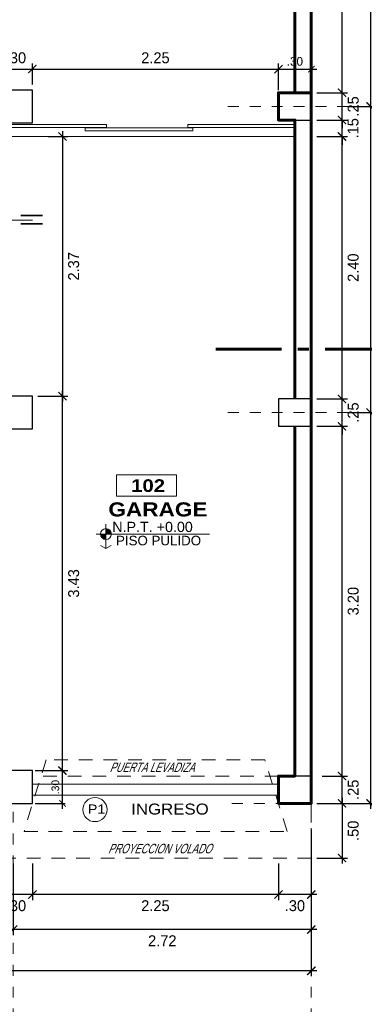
# Model space of a CAD drawing. Header units: metres. Extents: x -13 to 533, y -25 to 219.
# Tile 7 of 99: x 3.33 to 6.48, y -1.84 to 7.17. Entities that reach past the tile are written whole.
import ezdxf
from ezdxf.enums import TextEntityAlignment as Align

# ---------------------------------------------------------------- set-up
doc = ezdxf.new("R2010")
doc.units = ezdxf.units.M
for name, pattern in [('ACAD_ISO10W100', [18, 12, -3, 0, -3]), ('DASHDOT', [1, 0.5, -0.25, 0, -0.25]), ('HIDDEN', [0.375, 0.25, -0.125])]:
    doc.linetypes.add(name, pattern=pattern)
for name, color, linetype, lineweight in [('02', 7, 'Continuous', 50), ('COLUMNAS', 5, 'Continuous', 80), ('CORTES', 252, 'Continuous', 25), ('COTAS', 4, 'Continuous', 13), ('EJES', 251, 'Continuous', 20), ('NPT', 255, 'Continuous', 13), ('Pluma 0.2', 252, 'Continuous', 20), ('PLUMA 0.8', 1, 'Continuous', 60), ('TEXTO', 14, 'Continuous', 40), ('Textos', 7, 'Continuous', 0), ('VANOS', 254, 'Continuous', 20)]:
    doc.layers.add(name, color=color, linetype=linetype, lineweight=lineweight)
doc.layers.add('TEXTO 0.3', color=3, linetype='Continuous')
doc.styles.add('ARIAL BLACK', font='txt', dxfattribs={"height": 0.1})
doc.styles.add('STYLE1', font='arial.ttf', dxfattribs={"height": 0.3})
doc.styles.add('TEXTOCENT', font='GOTHIC.TTF')
doc.styles.add('TTArial', font='ARIALN.TTF')
doc.dimstyles.new('PLANTA50', dxfattribs={"dimscale": 0.5, "dimtxt": 0.2, "dimasz": 0.15, "dimexe": 0.1, "dimexo": 0.1, "dimgap": 0.1, "dimtad": 2, "dimzin": 7, "dimdsep": 46, "dimtxsty": 'TEXTOCENT', "dimblk": 'ARCHTICK', "dimcen": 0.2, "dimdle": 0.1, "dimclrd": 8, "dimclre": 8, "dimclrt": 256, "dimaunit": 1, "dimadec": 0, "dimazin": 0, "dimtfac": 1, "dimtix": 1, "dimtmove": 2, "dimatfit": 3, "dimldrblk": 'ARCHTICK', "dimfxl": 1, "dimtolj": 1, "dimtzin": 0, "dimarcsym": 0})

# ---------------------------------------------------------------- blocks, each defined once
blk = doc.blocks.new('A$C7ABB6997')
at = {"layer": 'EJES', "color": 250, "linetype": 'DASHDOT', "ltscale": 0.01}
blk.add_line((0.22, 0.6), (0.22, 2.75), dxfattribs=at)
at = {"layer": 'EJES', "color": 250, "lineweight": 40}
blk.add_circle((0.22, 2.97), 0.22, dxfattribs=at)
blk = doc.blocks.new('_ARCHTICK')
at = {"color": 0, "linetype": 'ByBlock', "const_width": 0.15}
blk.add_lwpolyline([(-0.5, -0.5), (0.5, 0.5)], dxfattribs=at)
blk = doc.blocks.new('*D94')
at = {"layer": 'COTAS', "color": 8, "lineweight": -2, "transparency": 16777216}
for p, q in [((6, -0.2376), (6, -0.8833)), ((5.7, -0.55), (5.7, -0.8833)), ((6.05, -0.8333), (5.65, -0.8333))]:
    blk.add_line(p, q, dxfattribs=at)
at = {"layer": 'Defpoints', "color": 0, "lineweight": 5, "transparency": 16777216}
for p in [(6, -0.1876), (5.7, -0.5), (5.7, -0.8333)]:
    blk.add_point(p, dxfattribs=at)
at = {"layer": 'COTAS', "color": 8, "lineweight": -2, "transparency": 16777216, "xscale": 0.075, "yscale": 0.075, "zscale": 0.075, "rotation": 180}
blk.add_blockref('_ARCHTICK', (5.7, -0.8333), dxfattribs=at)
at = {"layer": 'COTAS', "color": 8, "lineweight": -2, "transparency": 16777216, "xscale": 0.075, "yscale": 0.075, "zscale": 0.075}
blk.add_blockref('_ARCHTICK', (6, -0.8333), dxfattribs=at)
at = {"layer": 'COTAS', "transparency": 16777216, "insert": (5.85, -0.9358), "char_height": 0.1, "attachment_point": 5, "style": 'TEXTOCENT'}
blk.add_mtext('\\A1;.30', dxfattribs=at)
blk = doc.blocks.new('*D95')
at = {"layer": 'COTAS', "color": 8, "lineweight": -2, "transparency": 16777216}
for p, q in [((3.275, -0.55), (3.275, -1.2033)), ((6, -0.55), (6, -1.2033)), ((6.05, -1.1533), (3.225, -1.1533))]:
    blk.add_line(p, q, dxfattribs=at)
at = {"layer": 'Defpoints', "color": 0, "lineweight": 5, "transparency": 16777216}
for p in [(3.275, -0.5), (6, -0.5), (3.275, -1.1533)]:
    blk.add_point(p, dxfattribs=at)
at = {"layer": 'COTAS', "color": 8, "lineweight": -2, "transparency": 16777216, "xscale": 0.075, "yscale": 0.075, "zscale": 0.075, "rotation": 180}
blk.add_blockref('_ARCHTICK', (3.275, -1.1533), dxfattribs=at)
at = {"layer": 'COTAS', "color": 8, "lineweight": -2, "transparency": 16777216, "xscale": 0.075, "yscale": 0.075, "zscale": 0.075}
blk.add_blockref('_ARCHTICK', (6, -1.1533), dxfattribs=at)
at = {"layer": 'COTAS', "transparency": 16777216, "insert": (4.6375, -1.2558), "char_height": 0.1, "attachment_point": 5, "style": 'TEXTOCENT'}
blk.add_mtext('\\A1;2.72', dxfattribs=at)
blk = doc.blocks.new('*D96')
at = {"layer": 'COTAS', "color": 8, "lineweight": -2, "transparency": 16777216}
for p, q in [((0, -0.2376), (0, -1.581)), ((6, -0.2376), (6, -1.581)), ((6.05, -1.531), (-0.05, -1.531))]:
    blk.add_line(p, q, dxfattribs=at)
at = {"layer": 'Defpoints', "color": 0, "lineweight": 5, "transparency": 16777216}
for p in [(0, -0.1876), (6, -0.1876), (0, -1.531)]:
    blk.add_point(p, dxfattribs=at)
at = {"layer": 'COTAS', "color": 8, "lineweight": -2, "transparency": 16777216, "xscale": 0.075, "yscale": 0.075, "zscale": 0.075, "rotation": 180}
blk.add_blockref('_ARCHTICK', (0, -1.531), dxfattribs=at)
at = {"layer": 'COTAS', "color": 8, "lineweight": -2, "transparency": 16777216, "xscale": 0.075, "yscale": 0.075, "zscale": 0.075}
blk.add_blockref('_ARCHTICK', (6, -1.531), dxfattribs=at)
at = {"layer": 'COTAS', "transparency": 16777216, "insert": (3, -1.6335), "char_height": 0.1, "attachment_point": 5, "style": 'TEXTOCENT'}
blk.add_mtext('\\A1;6.00', dxfattribs=at)
blk = doc.blocks.new('*D97')
at = {"layer": 'COTAS', "color": 8, "lineweight": -2, "transparency": 16777216}
for p, q in [((3.1502, -0.55), (3.1502, -0.8833)), ((3.45, -0.55), (3.45, -0.8833)), ((3.5, -0.8333), (3.1002, -0.8333))]:
    blk.add_line(p, q, dxfattribs=at)
at = {"layer": 'Defpoints', "color": 0, "lineweight": 5, "transparency": 16777216}
for p in [(3.1502, -0.5), (3.45, -0.5), (3.1502, -0.8333)]:
    blk.add_point(p, dxfattribs=at)
at = {"layer": 'COTAS', "color": 8, "lineweight": -2, "transparency": 16777216, "xscale": 0.075, "yscale": 0.075, "zscale": 0.075, "rotation": 180}
blk.add_blockref('_ARCHTICK', (3.1502, -0.8333), dxfattribs=at)
at = {"layer": 'COTAS', "color": 8, "lineweight": -2, "transparency": 16777216, "xscale": 0.075, "yscale": 0.075, "zscale": 0.075}
blk.add_blockref('_ARCHTICK', (3.45, -0.8333), dxfattribs=at)
at = {"layer": 'COTAS', "transparency": 16777216, "insert": (3.3001, -0.9358), "char_height": 0.1, "attachment_point": 5, "style": 'TEXTOCENT'}
blk.add_mtext('\\A1;.30', dxfattribs=at)
blk = doc.blocks.new('*D101')
at = {"layer": 'COTAS', "color": 8, "lineweight": -2, "transparency": 16777216}
for p, q in [((3.45, -0.55), (3.45, -0.8833)), ((5.7, -0.55), (5.7, -0.8833)), ((5.75, -0.8333), (3.4, -0.8333))]:
    blk.add_line(p, q, dxfattribs=at)
at = {"layer": 'Defpoints', "color": 0, "lineweight": 5, "transparency": 16777216}
for p in [(3.45, -0.5), (5.7, -0.5), (3.45, -0.8333)]:
    blk.add_point(p, dxfattribs=at)
at = {"layer": 'COTAS', "color": 8, "lineweight": -2, "transparency": 16777216, "xscale": 0.075, "yscale": 0.075, "zscale": 0.075, "rotation": 180}
blk.add_blockref('_ARCHTICK', (3.45, -0.8333), dxfattribs=at)
at = {"layer": 'COTAS', "color": 8, "lineweight": -2, "transparency": 16777216, "xscale": 0.075, "yscale": 0.075, "zscale": 0.075}
blk.add_blockref('_ARCHTICK', (5.7, -0.8333), dxfattribs=at)
at = {"layer": 'COTAS', "transparency": 16777216, "insert": (4.575, -0.9358), "char_height": 0.1, "attachment_point": 5, "style": 'TEXTOCENT'}
blk.add_mtext('\\A1;2.25', dxfattribs=at)
blk = doc.blocks.new('*D102')
at = {"layer": 'COTAS', "color": 8, "lineweight": -2, "transparency": 16777216}
for p, q in [((6.2808, 0.25), (6.2808, 0.325)), ((6.1, 0.25), (6.3308, 0.25)), ((6.2808, 0), (6.2808, 0.25)), ((6.1, 0), (6.3308, 0)), ((6.2808, 0), (6.2808, -0.075))]:
    blk.add_line(p, q, dxfattribs=at)
at = {"layer": 'Defpoints', "color": 0, "lineweight": 5, "transparency": 16777216}
for p in [(6.05, 0.25), (6.2808, 0.25), (6.05, 0)]:
    blk.add_point(p, dxfattribs=at)
at = {"layer": 'COTAS', "color": 8, "lineweight": -2, "transparency": 16777216, "xscale": 0.075, "yscale": 0.075, "zscale": 0.075}
for p, rotation in [((6.2808, 0.25), 270), ((6.2808, 0), 90)]:
    blk.add_blockref('_ARCHTICK', p, dxfattribs=dict(at, rotation=rotation))
at = {"layer": 'COTAS', "transparency": 16777216, "insert": (6.3833, 0.125), "char_height": 0.1, "attachment_point": 5, "rotation": 90, "style": 'TEXTOCENT'}
blk.add_mtext('\\A1;.25', dxfattribs=at)
blk = doc.blocks.new('*D103')
at = {"layer": 'COTAS', "color": 8, "lineweight": -2, "transparency": 16777216}
for p, q in [((6.05, 20), (6.8318, 20)), ((6.7818, 20.05), (6.7818, -0.05)), ((6.1, 0), (6.8318, 0))]:
    blk.add_line(p, q, dxfattribs=at)
at = {"layer": 'Defpoints', "color": 0, "lineweight": 5, "transparency": 16777216}
for p in [(6, 20), (6.05, 0), (6.7818, 0)]:
    blk.add_point(p, dxfattribs=at)
at = {"layer": 'COTAS', "color": 8, "lineweight": -2, "transparency": 16777216, "xscale": 0.075, "yscale": 0.075, "zscale": 0.075}
for p, rotation in [((6.7818, 20), 90), ((6.7818, 0), 270)]:
    blk.add_blockref('_ARCHTICK', p, dxfattribs=dict(at, rotation=rotation))
at = {"layer": 'COTAS', "transparency": 16777216, "insert": (6.8844, 10), "char_height": 0.1, "attachment_point": 5, "rotation": 90, "style": 'TEXTOCENT'}
blk.add_mtext('\\A1;20.00', dxfattribs=at)
blk = doc.blocks.new('*D104')
at = {"layer": 'COTAS', "color": 8, "lineweight": -2, "transparency": 16777216}
for p, q in [((6.05, 3.45), (6.3308, 3.45)), ((6.2808, 0.2), (6.2808, 3.5)), ((6.1, 0.25), (6.3308, 0.25))]:
    blk.add_line(p, q, dxfattribs=at)
at = {"layer": 'Defpoints', "color": 0, "lineweight": 5, "transparency": 16777216}
for p in [(6, 3.45), (6.2808, 3.45), (6.05, 0.25)]:
    blk.add_point(p, dxfattribs=at)
at = {"layer": 'COTAS', "color": 8, "lineweight": -2, "transparency": 16777216, "xscale": 0.075, "yscale": 0.075, "zscale": 0.075}
for p, rotation in [((6.2808, 3.45), 90), ((6.2808, 0.25), 270)]:
    blk.add_blockref('_ARCHTICK', p, dxfattribs=dict(at, rotation=rotation))
at = {"layer": 'COTAS', "transparency": 16777216, "insert": (6.3833, 1.85), "char_height": 0.1, "attachment_point": 5, "rotation": 90, "style": 'TEXTOCENT'}
blk.add_mtext('\\A1;3.20', dxfattribs=at)
blk = doc.blocks.new('*D105')
at = {"layer": 'COTAS', "color": 8, "lineweight": -2, "transparency": 16777216}
for p, q in [((6.2808, 0.05), (6.2808, -0.55)), ((6.05, 0), (6.3308, 0)), ((6.05, -0.5), (6.3308, -0.5))]:
    blk.add_line(p, q, dxfattribs=at)
at = {"layer": 'Defpoints', "color": 0, "lineweight": 5, "transparency": 16777216}
for p in [(6, 0), (6, -0.5), (6.2808, -0.5)]:
    blk.add_point(p, dxfattribs=at)
at = {"layer": 'COTAS', "color": 8, "lineweight": -2, "transparency": 16777216, "xscale": 0.075, "yscale": 0.075, "zscale": 0.075}
for p, rotation in [((6.2808, 0), 90), ((6.2808, -0.5), 270)]:
    blk.add_blockref('_ARCHTICK', p, dxfattribs=dict(at, rotation=rotation))
at = {"layer": 'COTAS', "transparency": 16777216, "insert": (6.3833, -0.25), "char_height": 0.1, "attachment_point": 5, "rotation": 90, "style": 'TEXTOCENT'}
blk.add_mtext('\\A1;.50', dxfattribs=at)
blk = doc.blocks.new('*D106')
at = {"layer": 'COTAS', "color": 8, "lineweight": -2, "transparency": 16777216}
for p, q in [((6.5421, 3.625), (6.5421, -0.05)), ((6.3308, 3.575), (6.5921, 3.575)), ((6.1, 0), (6.5921, 0))]:
    blk.add_line(p, q, dxfattribs=at)
at = {"layer": 'Defpoints', "color": 0, "lineweight": 5, "transparency": 16777216}
for p in [(6.2808, 3.575), (6.05, 0), (6.5421, 0)]:
    blk.add_point(p, dxfattribs=at)
at = {"layer": 'COTAS', "color": 8, "lineweight": -2, "transparency": 16777216, "xscale": 0.075, "yscale": 0.075, "zscale": 0.075}
for p, rotation in [((6.5421, 3.575), 90), ((6.5421, 0), 270)]:
    blk.add_blockref('_ARCHTICK', p, dxfattribs=dict(at, rotation=rotation))
at = {"layer": 'COTAS', "transparency": 16777216, "insert": (6.6446, 1.7875), "char_height": 0.1, "attachment_point": 5, "rotation": 90, "style": 'TEXTOCENT'}
blk.add_mtext('\\A1;3.58', dxfattribs=at)
blk = doc.blocks.new('*D107')
at = {"layer": 'COTAS', "color": 8, "lineweight": -2, "transparency": 16777216}
for p, q in [((6.05, 3.7), (6.3308, 3.7)), ((6.2808, 3.7), (6.2808, 3.775)), ((6.2808, 3.45), (6.2808, 3.7)), ((6.05, 3.45), (6.3308, 3.45)), ((6.2808, 3.45), (6.2808, 3.375))]:
    blk.add_line(p, q, dxfattribs=at)
at = {"layer": 'Defpoints', "color": 0, "lineweight": 5, "transparency": 16777216}
for p in [(6, 3.7), (6.2808, 3.7), (6, 3.45)]:
    blk.add_point(p, dxfattribs=at)
at = {"layer": 'COTAS', "color": 8, "lineweight": -2, "transparency": 16777216, "xscale": 0.075, "yscale": 0.075, "zscale": 0.075}
for p, rotation in [((6.2808, 3.7), 270), ((6.2808, 3.45), 90)]:
    blk.add_blockref('_ARCHTICK', p, dxfattribs=dict(at, rotation=rotation))
at = {"layer": 'COTAS', "transparency": 16777216, "insert": (6.3833, 3.575), "char_height": 0.1, "attachment_point": 5, "rotation": 90, "style": 'TEXTOCENT'}
blk.add_mtext('\\A1;.25', dxfattribs=at)
blk = doc.blocks.new('*D108')
at = {"layer": 'COTAS', "color": 8, "lineweight": -2, "transparency": 16777216}
for p, q in [((6.2808, 3.65), (6.2808, 6.15)), ((6.05, 6.1), (6.3308, 6.1)), ((6.05, 3.7), (6.3308, 3.7))]:
    blk.add_line(p, q, dxfattribs=at)
at = {"layer": 'Defpoints', "color": 0, "lineweight": 5, "transparency": 16777216}
for p in [(6, 6.1), (6.2808, 6.1), (6, 3.7)]:
    blk.add_point(p, dxfattribs=at)
at = {"layer": 'COTAS', "color": 8, "lineweight": -2, "transparency": 16777216, "xscale": 0.075, "yscale": 0.075, "zscale": 0.075}
for p, rotation in [((6.2808, 6.1), 90), ((6.2808, 3.7), 270)]:
    blk.add_blockref('_ARCHTICK', p, dxfattribs=dict(at, rotation=rotation))
at = {"layer": 'COTAS', "transparency": 16777216, "insert": (6.3833, 4.9), "char_height": 0.1, "attachment_point": 5, "rotation": 90, "style": 'TEXTOCENT'}
blk.add_mtext('\\A1;2.40', dxfattribs=at)
blk = doc.blocks.new('*D109')
at = {"layer": 'COTAS', "color": 8, "lineweight": -2, "transparency": 16777216}
for p, q in [((6.2808, 6.25), (6.2808, 6.325)), ((6.05, 6.25), (6.3308, 6.25)), ((6.2808, 6.1), (6.2808, 6.25)), ((6.05, 6.1), (6.3308, 6.1)), ((6.2808, 6.1), (6.2808, 6.025))]:
    blk.add_line(p, q, dxfattribs=at)
at = {"layer": 'Defpoints', "color": 0, "lineweight": 5, "transparency": 16777216}
for p in [(6, 6.25), (6.2808, 6.25), (6, 6.1)]:
    blk.add_point(p, dxfattribs=at)
at = {"layer": 'COTAS', "color": 8, "lineweight": -2, "transparency": 16777216, "xscale": 0.075, "yscale": 0.075, "zscale": 0.075}
for p, rotation in [((6.2808, 6.25), 270), ((6.2808, 6.1), 90)]:
    blk.add_blockref('_ARCHTICK', p, dxfattribs=dict(at, rotation=rotation))
at = {"layer": 'COTAS', "transparency": 16777216, "insert": (6.382, 6.175), "char_height": 0.1, "attachment_point": 5, "rotation": 90, "style": 'TEXTOCENT'}
blk.add_mtext('\\A1;.15', dxfattribs=at)
blk = doc.blocks.new('*D110')
at = {"layer": 'COTAS', "color": 8, "lineweight": -2, "transparency": 16777216}
for p, q in [((6.2808, 6.45), (6.2808, 9.55)), ((6.05, 9.5), (6.3308, 9.5)), ((6.05, 6.5), (6.3308, 6.5))]:
    blk.add_line(p, q, dxfattribs=at)
at = {"layer": 'Defpoints', "color": 0, "lineweight": 5, "transparency": 16777216}
for p in [(6, 9.5), (6.2808, 9.5), (6, 6.5)]:
    blk.add_point(p, dxfattribs=at)
at = {"layer": 'COTAS', "color": 8, "lineweight": -2, "transparency": 16777216, "xscale": 0.075, "yscale": 0.075, "zscale": 0.075}
for p, rotation in [((6.2808, 9.5), 90), ((6.2808, 6.5), 270)]:
    blk.add_blockref('_ARCHTICK', p, dxfattribs=dict(at, rotation=rotation))
at = {"layer": 'COTAS', "transparency": 16777216, "insert": (6.3833, 8), "char_height": 0.1, "attachment_point": 5, "rotation": 90, "style": 'TEXTOCENT'}
blk.add_mtext('\\A1;3.00', dxfattribs=at)
blk = doc.blocks.new('*D123')
at = {"layer": 'COTAS', "color": 8, "lineweight": -2, "transparency": 16777216}
for p, q in [((6.5421, 6.425), (6.5421, 3.525)), ((6.3308, 6.375), (6.5921, 6.375)), ((6.3308, 3.575), (6.5921, 3.575))]:
    blk.add_line(p, q, dxfattribs=at)
at = {"layer": 'Defpoints', "color": 0, "lineweight": 5, "transparency": 16777216}
for p in [(6.2808, 6.375), (6.2808, 3.575), (6.5421, 3.575)]:
    blk.add_point(p, dxfattribs=at)
at = {"layer": 'COTAS', "color": 8, "lineweight": -2, "transparency": 16777216, "xscale": 0.075, "yscale": 0.075, "zscale": 0.075}
for p, rotation in [((6.5421, 6.375), 90), ((6.5421, 3.575), 270)]:
    blk.add_blockref('_ARCHTICK', p, dxfattribs=dict(at, rotation=rotation))
at = {"layer": 'COTAS', "transparency": 16777216, "insert": (6.6446, 4.975), "char_height": 0.1, "attachment_point": 5, "rotation": 90, "style": 'TEXTOCENT'}
blk.add_mtext('\\A1;2.80', dxfattribs=at)
blk = doc.blocks.new('*D128')
at = {"layer": 'COTAS', "color": 8, "lineweight": -2, "transparency": 16777216}
for p, q in [((6.2808, 6.5), (6.2808, 6.575)), ((6.05, 6.5), (6.3308, 6.5)), ((6.2808, 6.25), (6.2808, 6.5)), ((6.05, 6.25), (6.3308, 6.25)), ((6.2808, 6.25), (6.2808, 6.175))]:
    blk.add_line(p, q, dxfattribs=at)
at = {"layer": 'Defpoints', "color": 0, "lineweight": 5, "transparency": 16777216}
for p in [(6, 6.5), (6.2808, 6.5), (6, 6.25)]:
    blk.add_point(p, dxfattribs=at)
at = {"layer": 'COTAS', "color": 8, "lineweight": -2, "transparency": 16777216, "xscale": 0.075, "yscale": 0.075, "zscale": 0.075}
for p, rotation in [((6.2808, 6.5), 270), ((6.2808, 6.25), 90)]:
    blk.add_blockref('_ARCHTICK', p, dxfattribs=dict(at, rotation=rotation))
at = {"layer": 'COTAS', "transparency": 16777216, "insert": (6.3833, 6.375), "char_height": 0.1, "attachment_point": 5, "rotation": 90, "style": 'TEXTOCENT'}
blk.add_mtext('\\A1;.25', dxfattribs=at)
blk = doc.blocks.new('*D157')
at = {"layer": 'COTAS', "color": 8, "lineweight": -2, "transparency": 16777216}
for p, q in [((6.5421, 9.675), (6.5421, 6.325)), ((6.3308, 9.625), (6.5921, 9.625)), ((6.3308, 6.375), (6.5921, 6.375))]:
    blk.add_line(p, q, dxfattribs=at)
at = {"layer": 'Defpoints', "color": 0, "lineweight": 5, "transparency": 16777216}
for p in [(6.2808, 9.625), (6.2808, 6.375), (6.5421, 6.375)]:
    blk.add_point(p, dxfattribs=at)
at = {"layer": 'COTAS', "color": 8, "lineweight": -2, "transparency": 16777216, "xscale": 0.075, "yscale": 0.075, "zscale": 0.075}
for p, rotation in [((6.5421, 9.625), 90), ((6.5421, 6.375), 270)]:
    blk.add_blockref('_ARCHTICK', p, dxfattribs=dict(at, rotation=rotation))
at = {"layer": 'COTAS', "transparency": 16777216, "insert": (6.6446, 8), "char_height": 0.1, "attachment_point": 5, "rotation": 90, "style": 'TEXTOCENT'}
blk.add_mtext('\\A1;3.25', dxfattribs=at)
blk = doc.blocks.new('rtyjety')
at = {"layer": 'NPT', "lineweight": 20, "extrusion": (-1.47885e-11, -2.65303e-07, 1)}
h = blk.add_hatch(color=256, dxfattribs=at)
h.paths.add_polyline_path([(-24.42, -23.531), (-24.42, -23.625), (-24.326, -23.625, 0.414214)])
h.paths.add_polyline_path([(-24.42, -23.625), (-24.514, -23.625, 0.414214), (-24.42, -23.719)])
at = {"layer": 'NPT', "lineweight": 20, "extrusion": (-1.2658e-11, -2.65304e-07, 1)}
for p, q in [((-24.42, -23.454, 0), (-24.42, -23.871, 0)), ((-24.588, -23.625, 0), (-22.645, -23.625, 0)), ((-24.42, -23.871, 0), (-24.511, -23.823, 0)), ((-24.42, -23.871, 0), (-24.33, -23.823, 0))]:
    blk.add_line(p, q, dxfattribs=at)
blk.add_circle((-24.42, -23.625, 0), 0.0938, dxfattribs=at)
blk = doc.blocks.new('NOMBRES AMBIENTES DIFER 1')
at = {"layer": 'Textos', "color": 8}
blk.add_lwpolyline([(0.243, 1.342), (1.6, 1.342), (1.6, 0.858), (0.243, 0.858)], close=True, dxfattribs=at)
at = {"layer": 'NPT', "extrusion": (1.2658e-11, 2.65304e-07, 1), "xscale": 1.318472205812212, "yscale": 1.318472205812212, "zscale": 1.318472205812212, "rotation": 359.9999999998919}
blk.add_blockref('rtyjety', (32.197, 31.148, 0), dxfattribs=at)
at = {"layer": 'Textos', "color": 30, "style": 'STYLE1'}
blk.add_text('N.P.T.', height=0.2307, rotation=360, dxfattribs=at).set_placement((0.145, 0.046))
at = {"layer": 'Textos', "color": 8, "style": 'ARIAL BLACK'}
blk.add_attdef('B-300', text='', height=0.287, rotation=360, dxfattribs=at).set_placement((0.954, 0.951), align=Align.CENTER)
at = {"layer": 'Textos', "style": 'ARIAL BLACK'}
blk.add_attdef('NOMBRE', text='', height=0.319, rotation=360, dxfattribs=at).set_placement((1.012, 0.413), align=Align.CENTER)
at = {"layer": 'Textos', "color": 30, "style": 'STYLE1'}
blk.add_attdef('0.00', (1.149, 0.046), '', height=0.231, rotation=360, dxfattribs=at)
at = {"layer": 'Textos', "color": 35, "style": 'STYLE1'}
for tag, p in [('PISO:', (0.186, -0.468)), ('SERIE', (0.161, -0.763)), ('COLOR', (0.119, -1.093))]:
    blk.add_attdef(tag, p, '', height=0.215, rotation=360, dxfattribs=at)
blk = doc.blocks.new('YE')
at = {"layer": 'COLUMNAS', "color": 160, "linetype": 'Continuous', "lineweight": 30}
for points in [[(302.9128, 84.8558), (302.6128, 84.8558), (302.6128, 84.5558), (302.9128, 84.5558)], [(305.4628, 84.8308), (305.1628, 84.8308), (305.1628, 84.5808), (305.4628, 84.5808)], [(302.9128, 82.0558), (302.6128, 82.0558), (302.6128, 81.7558), (302.9128, 81.7558)], [(305.4628, 82.0308), (305.1628, 82.0308), (305.1628, 81.7808), (305.4628, 81.7808)], [(302.9128, 78.6308), (302.6128, 78.6308), (302.6128, 78.3308), (302.9128, 78.3308)], [(305.4628, 78.5808), (305.1628, 78.5808), (305.1628, 78.3308), (305.4628, 78.3308)]]:
    blk.add_lwpolyline(points, close=True, dxfattribs=at)
blk = doc.blocks.new('*D335')
at = {"layer": 'COTAS', "color": 8, "lineweight": -2, "transparency": 16777216}
for p, q in [((3.15, 6.55), (3.15, 6.7666)), ((3.45, 6.575), (3.45, 6.7666)), ((3.1, 6.7166), (3.5, 6.7166))]:
    blk.add_line(p, q, dxfattribs=at)
at = {"layer": 'Defpoints', "color": 0, "lineweight": 5, "transparency": 16777216}
for p in [(3.45, 6.7166), (3.15, 6.5), (3.45, 6.525)]:
    blk.add_point(p, dxfattribs=at)
at = {"layer": 'COTAS', "color": 8, "lineweight": -2, "transparency": 16777216, "xscale": 0.075, "yscale": 0.075, "zscale": 0.075, "rotation": 180}
blk.add_blockref('_ARCHTICK', (3.15, 6.7166), dxfattribs=at)
at = {"layer": 'COTAS', "color": 8, "lineweight": -2, "transparency": 16777216, "xscale": 0.075, "yscale": 0.075, "zscale": 0.075}
blk.add_blockref('_ARCHTICK', (3.45, 6.7166), dxfattribs=at)
at = {"layer": 'COTAS', "transparency": 16777216, "insert": (3.3, 6.8192), "char_height": 0.1, "attachment_point": 5, "style": 'TEXTOCENT'}
blk.add_mtext('\\A1;.30', dxfattribs=at)
blk = doc.blocks.new('*D336')
at = {"layer": 'COTAS', "color": 8, "lineweight": -2, "transparency": 16777216}
for p, q in [((3.45, 6.575), (3.45, 6.7666)), ((5.7, 6.55), (5.7, 6.7666)), ((3.4, 6.7166), (5.75, 6.7166))]:
    blk.add_line(p, q, dxfattribs=at)
at = {"layer": 'Defpoints', "color": 0, "lineweight": 5, "transparency": 16777216}
for p in [(5.7, 6.7166), (3.45, 6.525), (5.7, 6.5)]:
    blk.add_point(p, dxfattribs=at)
at = {"layer": 'COTAS', "color": 8, "lineweight": -2, "transparency": 16777216, "xscale": 0.075, "yscale": 0.075, "zscale": 0.075, "rotation": 180}
blk.add_blockref('_ARCHTICK', (3.45, 6.7166), dxfattribs=at)
at = {"layer": 'COTAS', "color": 8, "lineweight": -2, "transparency": 16777216, "xscale": 0.075, "yscale": 0.075, "zscale": 0.075}
blk.add_blockref('_ARCHTICK', (5.7, 6.7166), dxfattribs=at)
at = {"layer": 'COTAS', "transparency": 16777216, "insert": (4.575, 6.8192), "char_height": 0.1, "attachment_point": 5, "style": 'TEXTOCENT'}
blk.add_mtext('\\A1;2.25', dxfattribs=at)
blk = doc.blocks.new('*D337')
at = {"layer": 'COTAS', "color": 251, "linetype": 'Continuous', "lineweight": -2, "transparency": 16777216}
for p, q in [((5.65, 6.7166), (6.05, 6.7166)), ((5.7, 6.525), (5.7, 6.7416)), ((6, 6.525), (6, 6.7416))]:
    blk.add_line(p, q, dxfattribs=at)
at = {"layer": 'Defpoints', "color": 0, "linetype": 'Continuous', "lineweight": 5, "transparency": 16777216}
for p in [(6, 6.7166), (5.7, 6.5), (6, 6.5)]:
    blk.add_point(p, dxfattribs=at)
at = {"layer": 'COTAS', "color": 251, "linetype": 'Continuous', "lineweight": -2, "transparency": 16777216, "xscale": 0.06, "yscale": 0.06, "zscale": 0.06, "rotation": 180}
blk.add_blockref('_ARCHTICK', (5.7, 6.7166), dxfattribs=at)
at = {"layer": 'COTAS', "color": 251, "linetype": 'Continuous', "lineweight": -2, "transparency": 16777216, "xscale": 0.06, "yscale": 0.06, "zscale": 0.06}
blk.add_blockref('_ARCHTICK', (6, 6.7166), dxfattribs=at)
at = {"layer": 'COTAS', "color": 2, "linetype": 'Continuous', "lineweight": 5, "transparency": 16777216, "insert": (5.85, 6.7866), "char_height": 0.08, "attachment_point": 5}
blk.add_mtext('\\A1;.30', dxfattribs=at)
blk = doc.blocks.new('*D339')
at = {"layer": 'COTAS', "color": 8, "lineweight": -2, "transparency": 16777216}
for p, q in [((3.7253, 6.15), (3.7253, 3.675)), ((3.5929, 6.1), (3.7753, 6.1)), ((3.5929, 3.725), (3.7753, 3.725))]:
    blk.add_line(p, q, dxfattribs=at)
at = {"layer": 'Defpoints', "color": 0, "lineweight": 5, "transparency": 16777216}
for p in [(3.5429, 6.1), (3.5429, 3.725), (3.7253, 3.725)]:
    blk.add_point(p, dxfattribs=at)
at = {"layer": 'COTAS', "color": 8, "lineweight": -2, "transparency": 16777216, "xscale": 0.075, "yscale": 0.075, "zscale": 0.075}
for p, rotation in [((3.7253, 6.1), 90), ((3.7253, 3.725), 270)]:
    blk.add_blockref('_ARCHTICK', p, dxfattribs=dict(at, rotation=rotation))
at = {"layer": 'COTAS', "transparency": 16777216, "insert": (3.8278, 4.9125), "char_height": 0.1, "attachment_point": 5, "rotation": 90, "style": 'TEXTOCENT'}
blk.add_mtext('\\A1;2.37', dxfattribs=at)
blk = doc.blocks.new('*D554')
at = {"layer": 'COTAS', "color": 251, "linetype": 'Continuous', "lineweight": -2, "transparency": 16777216}
for p, q in [((3.475, 0.3), (3.7503, 0.3)), ((3.7253, -0.05), (3.7253, 0.35)), ((3.475, 0), (3.7503, 0))]:
    blk.add_line(p, q, dxfattribs=at)
at = {"layer": 'Defpoints', "color": 0, "linetype": 'Continuous', "lineweight": 5, "transparency": 16777216}
for p in [(3.45, 0.3), (3.7253, 0.3), (3.45, 0)]:
    blk.add_point(p, dxfattribs=at)
at = {"layer": 'COTAS', "color": 251, "linetype": 'Continuous', "lineweight": -2, "transparency": 16777216, "xscale": 0.06, "yscale": 0.06, "zscale": 0.06}
for p, rotation in [((3.7253, 0.3), 90), ((3.7253, 0), 270)]:
    blk.add_blockref('_ARCHTICK', p, dxfattribs=dict(at, rotation=rotation))
at = {"layer": 'COTAS', "color": 2, "linetype": 'Continuous', "lineweight": 5, "transparency": 16777216, "insert": (3.6603, 0.15), "char_height": 0.07, "attachment_point": 5, "rotation": 90}
blk.add_mtext('\\A1;.30', dxfattribs=at)
blk = doc.blocks.new('*D555')
at = {"layer": 'COTAS', "color": 8, "lineweight": -2, "transparency": 16777216}
for p, q in [((3.5, 3.725), (3.7753, 3.725)), ((3.7253, 0.25), (3.7253, 3.775)), ((3.5, 0.3), (3.7753, 0.3))]:
    blk.add_line(p, q, dxfattribs=at)
at = {"layer": 'Defpoints', "color": 0, "lineweight": 5, "transparency": 16777216}
for p in [(3.45, 3.725), (3.7253, 3.725), (3.45, 0.3)]:
    blk.add_point(p, dxfattribs=at)
at = {"layer": 'COTAS', "color": 8, "lineweight": -2, "transparency": 16777216, "xscale": 0.075, "yscale": 0.075, "zscale": 0.075}
for p, rotation in [((3.7253, 3.725), 90), ((3.7253, 0.3), 270)]:
    blk.add_blockref('_ARCHTICK', p, dxfattribs=dict(at, rotation=rotation))
at = {"layer": 'COTAS', "transparency": 16777216, "insert": (3.8278, 2.0125), "char_height": 0.1, "attachment_point": 5, "rotation": 90, "style": 'TEXTOCENT'}
blk.add_mtext('\\A1;3.43', dxfattribs=at)

msp = doc.modelspace()

# ---------------------------------------------------------------- linework, layer by layer
at = {"layer": '02', "color": 2, "linetype": 'Continuous', "lineweight": 5}
msp.add_circle((4.0223, -0.0566), 0.11, dxfattribs=at)
at = {"layer": 'CORTES', "linetype": 'ACAD_ISO10W100', "lineweight": 60, "ltscale": 0.05}
msp.add_lwpolyline([(5.1267, 4.1537), (7.8267, 4.1537)], dxfattribs=at)
at = {"layer": 'COTAS'}
msp.add_line((3.0405, 5.3345), (3.4507, 5.3345), dxfattribs=at)
at = {"layer": 'COTAS', "lineweight": 35}
for p, q in [((3.3433, 5.3771), (3.5433, 5.3771)), ((3.3433, 5.3012), (3.5433, 5.3012))]:
    msp.add_line(p, q, dxfattribs=at)
at = {"layer": 'Pluma 0.2', "color": 0}
for points in [[(5.85, 6.1), (3.15, 6.1), (3.15, 3.6526)], [(3.45, 0.075), (5.7, 0.075), (5.7, 0.175), (3.45, 0.175)]]:
    msp.add_lwpolyline(points, dxfattribs=at)
at = {"layer": 'Pluma 0.2', "color": 0, "linetype": 'HIDDEN', "lineweight": 5, "ltscale": 0.5}
msp.add_lwpolyline([(3.3735, -0.2576), (5.7784, -0.2576), (5.5743, 0.4), (3.5758, 0.4)], close=True, dxfattribs=at)
for points in [[(5.7, 0.25), (3.45, 0.25)], [(6, 0), (6, -0.5), (3.1502, -0.5), (3.1502, 0)]]:
    msp.add_lwpolyline(points, dxfattribs=at)
at = {"layer": 'PLUMA 0.8'}
for points in [[(6, 17.2), (6, 0)], [(5.85, 6.5), (5.85, 9.5)], [(5.85, 3.45), (5.85, 0.25), (5.7, 0.25), (5.7, 0), (6, 0), (6, 6.5), (5.7, 6.5), (5.7, 6.25), (5.85, 6.25), (5.85, 3.7)]]:
    msp.add_lwpolyline(points, dxfattribs=at)
at = {"layer": 'VANOS', "color": 9, "linetype": 'Continuous', "lineweight": 9}
for points in [[(4.1281, 6.2097), (4.1281, 6.1829), (3.1, 6.1829), (3.1, 6.2097)], [(4.9167, 6.1784), (4.9167, 6.1516), (3.9334, 6.1516), (3.9334, 6.1784)], [(4.872, 6.2097), (4.872, 6.1829), (5.85, 6.1829), (5.85, 6.2097)]]:
    msp.add_lwpolyline(points, close=True, dxfattribs=at)

# ---------------------------------------------------------------- block references
at = {"layer": 'COLUMNAS', "linetype": 'Continuous', "lineweight": 50}
msp.add_blockref('YE', (-299.4628, -78.3308), dxfattribs=at)
at = {"layer": 'EJES', "ltscale": 0.5, "xscale": -1, "rotation": 270}
for p in [(4.6377, 6.155), (4.6377, 3.355), (4.675, -0.22)]:
    msp.add_blockref('A$C7ABB6997', p, dxfattribs=at)
at = {"layer": 'EJES', "ltscale": 0.5, "rotation": 180}
for p in [(3.495, 0.5242), (6.22, 0.5242)]:
    msp.add_blockref('A$C7ABB6997', p, dxfattribs=at)
at = {"layer": 'TEXTO'}
ref = msp.add_blockref('NOMBRES AMBIENTES DIFER 1', (4.122, 2.4638, 0), dxfattribs=dict(at, xscale=0.4044226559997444, yscale=0.4044226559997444, zscale=0.4044226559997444))
ref.add_attrib('B-300', '102', dxfattribs={"layer": 'Textos', "color": 8, "height": 0.1162, "rotation": 360, "style": 'ARIAL BLACK'}).set_placement((4.5079, 2.8485), align=Align.CENTER)
ref.add_attrib('NOMBRE', 'GARAGE        ', dxfattribs={"layer": 'Textos', "height": 0.129115, "rotation": 360, "style": 'ARIAL BLACK'}).set_placement((4.8273, 2.6248), align=Align.CENTER)
ref.add_attrib('0.00', '+0.00', (4.5866, 2.4825), dxfattribs={"layer": 'Textos', "color": 30, "height": 0.09331, "rotation": 360, "style": 'STYLE1'})
ref.add_attrib('PISO:', 'PISO PULIDO', (4.2149, 2.361), dxfattribs={"layer": 'Textos', "color": 35, "height": 0.087127, "rotation": 360, "style": 'STYLE1'})

# ---------------------------------------------------------------- texts
at = {"color": 9, "linetype": 'Continuous', "style": 'STYLE1', "width": 1.1}
for s, height, p in [('INGRESO', 0.1, (4.3536, -0.1015)), ('P1', 0.085, (3.9571, -0.0946))]:
    msp.add_text(s, height=height, dxfattribs=at).set_placement(p)
at = {"layer": 'TEXTO 0.3', "color": 2, "linetype": 'Continuous', "lineweight": 9, "style": 'TTArial', "oblique": 22, "width": 0.85}
for s, p in [('PUERTA LEVADIZA', (4.1549, 0.2873)), ('PROYECCION VOLADO', (4.1412, -0.4565))]:
    msp.add_text(s, height=0.087, dxfattribs=at).set_placement(p)

# ---------------------------------------------------------------- dimensions: what is measured, and where the dimension line sits
at = {"layer": 'COTAS'}
for base, p1, p2, angle, picture, middle in [((6.7818, 0), (6, 20), (6.05, 0), 90, '*D103', (6.8844, 10)), ((6.5421, 6.375), (6.2808, 9.625), (6.2808, 6.375), 90, '*D157', (6.6446, 8)), ((6.2808, 9.5), (6, 6.5), (6, 9.5), 90, '*D110', (6.3833, 8)), ((6.2808, 6.5), (6, 6.25), (6, 6.5), 90, '*D128', (6.3833, 6.375)), ((6.5421, 3.575), (6.2808, 6.375), (6.2808, 3.575), 90, '*D123', (6.6446, 4.975)), ((6.2808, 6.25), (6, 6.1), (6, 6.25), 90, '*D109', (6.382, 6.175)), ((3.7252824, 3.7250001), (3.5428668, 6.0999999), (3.5428668, 3.7250001), 90, '*D339', (3.8277977, 4.9125)), ((6.2808, 6.1), (6, 3.7), (6, 6.1), 90, '*D108', (6.3833, 4.9)), ((3.7252824, 3.7250002), (3.4500003, 0.3), (3.4500003, 3.7250002), 90, '*D555', (3.8277977, 2.0125001)), ((6.2808, 3.7), (6, 3.45), (6, 3.7), 90, '*D107', (6.3833, 3.575)), ((6.5421198, -0.0000001), (6.2807853, 3.5750001), (6.0499998, -0.0000001), 90, '*D106', (6.6446351, 1.7875)), ((6.2808, 3.45), (6.05, 0.25), (6, 3.45), 270, '*D104', (6.3833, 1.85)), ((6.2808, -0.5), (6, 0), (6, -0.5), 90, '*D105', (6.3833, -0.25)), ((0, -1.531), (6, -0.1876), (0, -0.1876), 180, '*D96', (3, -1.6335)), ((5.7, -0.8333), (6, -0.1876), (5.7, -0.5), 180, '*D94', (5.85, -0.9358)), ((3.1502, -0.8333), (3.45, -0.5), (3.1502, -0.5), 180, '*D97', (3.3001, -0.9358)), ((3.2750002, -1.1532615), (6, -0.5000001), (3.2750002, -0.5000001), 180, '*D95', (4.6375001, -1.2557768)), ((3.45, -0.8333), (5.7, -0.5), (3.45, -0.5), 180, '*D101', (4.575, -0.9358))]:
    dim = msp.add_linear_dim(base=base, p1=p1, p2=p2, angle=angle, dimstyle='PLANTA50', dxfattribs=at)
    dim.commit()
    dim.dimension.update_dxf_attribs({"geometry": picture, "text_midpoint": middle})
for base, p1, p2, picture, middle in [((3.45, 6.7166), (3.15, 6.5), (3.45, 6.525), '*D335', (3.3, 6.8192)), ((5.7, 6.7166), (3.45, 6.525), (5.7, 6.5), '*D336', (4.575, 6.8192))]:
    dim = msp.add_linear_dim(base=base, p1=p1, p2=p2, dimstyle='PLANTA50', dxfattribs=at)
    dim.commit()
    dim.dimension.update_dxf_attribs({"geometry": picture, "text_midpoint": middle})
at = {"layer": 'COTAS', "linetype": 'Continuous', "lineweight": 5}
dim = msp.add_linear_dim(base=(6, 6.7166), p1=(5.7, 6.5), p2=(6, 6.5), dimstyle='PLANTA50', override={"dimtxt": 0.16, "dimasz": 0.12, "dimexe": 0.05, "dimexo": 0.05, "dimgap": 0.06, "dimtad": 1, "dimtxsty": 'Standard', "dimclrd": 251, "dimclre": 251, "dimclrt": 2}, dxfattribs=at)
dim.commit()
dim.dimension.update_dxf_attribs({"geometry": '*D337', "text_midpoint": (5.85, 6.7866)})
dim = msp.add_linear_dim(base=(3.7253, 0.3), p1=(3.45, 0), p2=(3.45, 0.3), angle=90, dimstyle='PLANTA50', override={"dimtxt": 0.14, "dimasz": 0.12, "dimexe": 0.05, "dimexo": 0.05, "dimgap": 0.06, "dimtad": 1, "dimtxsty": 'Standard', "dimclrd": 251, "dimclre": 251, "dimclrt": 2}, dxfattribs=at)
dim.commit()
dim.dimension.update_dxf_attribs({"geometry": '*D554', "text_midpoint": (3.6603, 0.15)})
at = {"layer": 'COTAS'}
dim = msp.add_aligned_dim(p1=(6.05, 0), p2=(6.05, 0.25), distance=-0.2308, dimstyle='PLANTA50', dxfattribs=at)
dim.commit()
dim.dimension.update_dxf_attribs({"geometry": '*D102', "text_midpoint": (6.3833, 0.125)})

doc.saveas('drawing.dxf')
